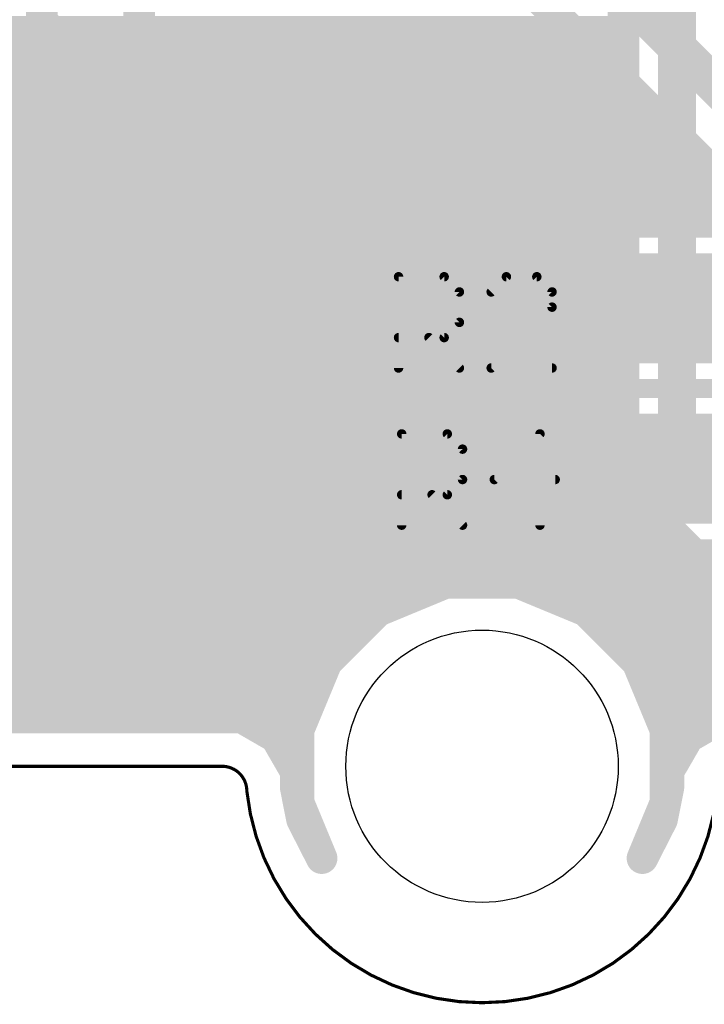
# Model space of a CAD drawing. Extents: x -10.6 to 10.2, y -11.9 to 11.9.
# Tile 2 of 13: x -3.7 to 1.8, y -11.9 to -4. Entities that reach past the tile are written whole.
import ezdxf

# ---------------------------------------------------------------- set-up
doc = ezdxf.new("R2010")
doc.units = 0
for name, color, linetype in [('1', 22, 'CONTINUOUS'), ('16', 175, 'CONTINUOUS'), ('18', 82, 'CONTINUOUS'), ('20', 7, 'CONTINUOUS'), ('21', 253, 'CONTINUOUS'), ('25', 253, 'CONTINUOUS')]:
    doc.layers.add(name, color=color, linetype=linetype)

# ---------------------------------------------------------------- blocks, each defined once
blk = doc.blocks.new('RECT142240X142240R25')
at = {"const_width": 0.1111}
blk.add_lwpolyline([(0.3889, -0.3334), (0.3889, 0.3334, 0.4142), (0.3334, 0.3889), (-0.3334, 0.3889, 0.4142), (-0.3889, 0.3334), (-0.3889, -0.3334, 0.4142), (-0.3334, -0.3889), (0.3334, -0.3889, 0.4142)], format="xyb", close=True, dxfattribs=at)
blk.add_solid([(-0.3588, -0.3588), (0.3588, -0.3588), (-0.3588, 0.3588), (0.3588, 0.3588)])
blk = doc.blocks.new('ROUNDV')
at = {"const_width": 0.5}
blk.add_lwpolyline([(0, -0.25, 1), (0, 0.25, 1), (0, -0.25)], format="xyb", dxfattribs=at)

msp = doc.modelspace()

# ---------------------------------------------------------------- linework, layer by layer
at = {"layer": '1'}
for points, const_width in [([(-3.556, -3.9806), (-3.556, 0.4412)], 0.254), ([(0.3838, -3), (2.0828, -4.699)], 0.3048), ([(0.4254, -3.7601), (1.5748, -4.9094)], 0.254), ([(-1.7708, -5.7658), (-3.556, -3.9806)], 0.254), ([(-3.4726, -4.064), (0.7294, -4.064)], 0.254), ([(-4.064, -4.191), (-1.9812, -6.2738)], 0.3048), ([(-3.2186, -4.318), (0.9834, -4.318)], 0.254), ([(-4.572, -4.4014), (-2.4892, -6.4842)], 0.254), ([(-2.9646, -4.572), (1.2374, -4.572)], 0.254), ([(-2.7106, -4.826), (1.4914, -4.826)], 0.254), ([(1.5748, -4.9094), (1.8724, -5.207)], 0.254), ([(-2.4566, -5.08), (1.7454, -5.08)], 0.254), ([(1.8724, -5.207), (2.2701, -5.207)], 0.254), ([(-7.2222, -5.334), (-3.6394, -5.334)], 0.254), ([(-2.2026, -5.334), (2.3971, -5.334)], 0.254), ([(1.0481, -5.4991), (0.7814, -5.7658)], 0.254), ([(2.1015, -5.4991), (1.0481, -5.4991)], 0.254), ([(-7.2222, -5.588), (-3.3854, -5.588)], 0.254), ([(-1.9486, -5.588), (0.9592, -5.588)], 0.254), ([(0.7814, -5.7658), (-1.7708, -5.7658)], 0.254), ([(-7.2222, -5.842), (-3.1314, -5.842)], 0.254), ([(-7.2222, -6.096), (-2.8774, -6.096)], 0.254), ([(-1.9812, -6.2738), (1.5494, -6.2738)], 0.3048), ([(1.5494, -6.2738), (1.5748, -6.2992)], 0.3048), ([(1.5748, -7.5946), (1.5748, -6.2992)], 0.3048), ([(-7.2222, -6.35), (-2.6234, -6.35)], 0.254), ([(-2.4892, -6.4842), (-2.1916, -6.7818)], 0.254), ([(-7.2222, -6.604), (-2.3694, -6.604)], 0.254), ([(-2.1916, -6.7818), (0.7747, -6.7818)], 0.254), ([(0.7747, -6.7818), (0.7747, -6.8259)], 0.254), ([(-7.2222, -6.858), (0.8068, -6.858)], 0.254), ([(0.7747, -6.8259), (0.8957, -6.9469)], 0.254), ([(0.8957, -6.9469), (0.7747, -7.0679)], 0.254), ([(-7.2222, -7.112), (0.7747, -7.112)], 0.254), ([(0.7747, -7.0679), (0.7747, -8.1213)], 0.254), ([(-7.3876, -7.366), (0.7747, -7.366)], 0.254), ([(-9.6063, -7.62), (0.7747, -7.62)], 0.254), ([(-9.6063, -7.874), (0.7747, -7.874)], 0.254), ([(-7.8994, -8.128), (0.7814, -8.128)], 0.254), ([(0.7747, -8.1213), (1.0481, -8.3947)], 0.254), ([(-7.8994, -8.382), (1.0354, -8.382)], 0.254), ([(1.0481, -8.3947), (2.1015, -8.3947)], 0.254), ([(-0.2946, -8.519), (-0.8389, -8.7445)], 0.254), ([(0.2946, -8.519), (-0.2946, -8.519)], 0.254), ([(0.8389, -8.7445), (0.2946, -8.519)], 0.254), ([(-7.8994, -8.636), (-0.5771, -8.636)], 0.254), ([(0.5771, -8.636), (2.5908, -8.636)], 0.254), ([(-0.8389, -8.7445), (-1.2555, -9.1611)], 0.254), ([(1.2555, -9.1611), (0.8389, -8.7445)], 0.254), ([(-7.8994, -8.89), (-0.9845, -8.89)], 0.254), ([(0.9845, -8.89), (2.4576, -8.89)], 0.254), ([(-7.8994, -9.144), (-1.2385, -9.144)], 0.254), ([(-1.2555, -9.1611), (-1.481, -9.7054)], 0.254), ([(1.2385, -9.144), (2.4384, -9.144)], 0.254), ([(1.481, -9.7054), (1.2555, -9.1611)], 0.254), ([(-7.8994, -9.398), (-1.3537, -9.398)], 0.254), ([(1.3537, -9.398), (2.5208, -9.398)], 0.254), ([(-1.9369, -9.6063), (-7.8994, -9.6063)], 0.254), ([(-1.9315, -9.6118), (-1.9369, -9.6063)], 0.254), ([(-1.6654, -9.7654), (-1.9315, -9.6118)], 0.254), ([(-1.8618, -9.652), (-1.4589, -9.652)], 0.254), ([(1.4589, -9.652), (1.8618, -9.652)], 0.254), ([(1.9315, -9.6118), (1.6654, -9.7654)], 0.254), ([(-1.481, -9.7054), (-1.481, -10.2946)], 0.254), ([(1.481, -10.2946), (1.481, -9.7054)], 0.254), ([(-1.5375, -9.987), (-1.6654, -9.7654)], 0.254), ([(-1.6654, -9.7654), (-1.6654, -9.7654)], 0.254), ([(-1.6654, -9.7654), (-1.6654, -9.7654)], 0.254), ([(1.6654, -9.7654), (1.5375, -9.987)], 0.254), ([(1.6654, -9.7654), (1.6654, -9.7654)], 0.254), ([(1.6654, -9.7654), (1.6654, -9.7654)], 0.254), ([(-1.5842, -9.906), (-1.481, -9.906)], 0.254), ([(1.481, -9.906), (1.5842, -9.906)], 0.254), ([(-1.5255, -9.9966), (-1.5375, -9.987)], 0.254), ([(1.5375, -9.987), (1.5255, -9.9966)], 0.254), ([(-1.5241, -10.0101), (-1.5255, -9.9966)], 0.254), ([(-1.5063, -10.0409), (-1.5241, -10.0101)], 0.254), ([(-1.5063, -10.1696), (-1.5063, -10.0409)], 0.254), ([(1.5241, -10.0101), (1.5063, -10.0409)], 0.254), ([(1.5063, -10.0409), (1.5063, -10.1696)], 0.254), ([(1.5255, -9.9966), (1.5241, -10.0101)], 0.254), ([(-1.5063, -10.16), (-1.481, -10.16)], 0.254), ([(-1.4543, -10.431), (-1.5063, -10.1696)], 0.254), ([(1.5063, -10.1696), (1.4543, -10.431)], 0.254), ([(1.481, -10.16), (1.5063, -10.16)], 0.254), ([(-1.481, -10.2946), (-1.2953, -10.743)], 0.254), ([(1.2953, -10.743), (1.481, -10.2946)], 0.254), ([(-1.4577, -10.414), (-1.4315, -10.414)], 0.254), ([(-1.2953, -10.743), (-1.4543, -10.431)], 0.254), ([(1.4543, -10.431), (1.2953, -10.743)], 0.254), ([(1.4315, -10.414), (1.4577, -10.414)], 0.254), ([(-1.3335, -10.668), (-1.3263, -10.668)], 0.254), ([(1.3263, -10.668), (1.3335, -10.668)], 0.254)]:
    msp.add_lwpolyline(points, dxfattribs=dict(at, const_width=const_width))
for points, const_width in [([(-3.5111, -3.9357, 1), (-3.6009, -4.0255)], 0.127), ([(-3.6195, -3.9806, 1), (-3.4925, -3.9806)], 0.127), ([(-3.4726, -4.0005, 1), (-3.4726, -4.1275)], 0.127), ([(0.7294, -4.1275, 1), (0.7294, -4.0005)], 0.127), ([(-3.2186, -4.2545, 1), (-3.2186, -4.3815)], 0.127), ([(0.9834, -4.3815, 1), (0.9834, -4.2545)], 0.127), ([(-2.9646, -4.5085, 1), (-2.9646, -4.6355)], 0.127), ([(1.2374, -4.6355, 1), (1.2374, -4.5085)], 0.127), ([(-2.7106, -4.7625, 1), (-2.7106, -4.8895)], 0.127), ([(1.4914, -4.8895, 1), (1.4914, -4.7625)], 0.127), ([(1.6197, -4.8645, 1), (1.5299, -4.9543)], 0.127), ([(1.5299, -4.9543, 1), (1.6197, -4.8645)], 0.127), ([(-2.4566, -5.0165, 1), (-2.4566, -5.1435)], 0.127), ([(1.7454, -5.1435, 1), (1.7454, -5.0165)], 0.127), ([(1.8724, -5.1435, 1), (1.8724, -5.2705)], 0.127), ([(1.8275, -5.2519, 1), (1.9173, -5.1621)], 0.127), ([(-3.6394, -5.3975, 1), (-3.6394, -5.2705)], 0.127), ([(-2.2026, -5.2705, 1), (-2.2026, -5.3975)], 0.127), ([(1.0481, -5.4356, 1), (1.0481, -5.5626)], 0.127), ([(1.093, -5.544, 1), (1.0032, -5.4542)], 0.127), ([(-3.3854, -5.6515, 1), (-3.3854, -5.5245)], 0.127), ([(-1.9486, -5.5245, 1), (-1.9486, -5.6515)], 0.127), ([(0.9592, -5.6515, 1), (0.9592, -5.5245)], 0.127), ([(-1.7708, -5.7023, 1), (-1.7708, -5.8293)], 0.127), ([(0.7814, -5.8293, 1), (0.7814, -5.7023)], 0.127), ([(-3.1314, -5.9055, 1), (-3.1314, -5.7785)], 0.127), ([(-1.8157, -5.8107, 1), (-1.7259, -5.7209)], 0.127), ([(0.7365, -5.7209, 1), (0.8263, -5.8107)], 0.127), ([(-2.8774, -6.1595, 1), (-2.8774, -6.0325)], 0.127), ([(-1.9812, -6.1976, 1), (-1.9812, -6.35)], 0.1524), ([(1.6033, -6.2199, 1), (1.4955, -6.3277)], 0.1524), ([(1.5494, -6.35, 1), (1.5494, -6.1976)], 0.1524), ([(-2.0351, -6.3277, 1), (-1.9273, -6.2199)], 0.1524), ([(1.651, -6.2992, 1), (1.4986, -6.2992)], 0.1524), ([(1.5209, -6.3531, 1), (1.6287, -6.2453)], 0.1524), ([(-2.6234, -6.4135, 1), (-2.6234, -6.2865)], 0.127), ([(-2.4443, -6.4393, 1), (-2.5341, -6.5291)], 0.127), ([(-2.5341, -6.5291, 1), (-2.4443, -6.4393)], 0.127), ([(-2.3694, -6.6675, 1), (-2.3694, -6.5405)], 0.127), ([(-2.1916, -6.7183, 1), (-2.1916, -6.8453)], 0.127), ([(-2.2365, -6.8267, 1), (-2.1467, -6.7369)], 0.127), ([(0.8382, -6.7818, 1), (0.7112, -6.7818)], 0.127), ([(0.7747, -6.8453, 1), (0.7747, -6.7183)], 0.127), ([(0.8196, -6.781, 1), (0.7298, -6.8708)], 0.127), ([(0.8068, -6.9215, 1), (0.8068, -6.7945)], 0.127), ([(0.7112, -6.8259, 1), (0.8382, -6.8259)], 0.127), ([(0.9406, -6.9918, 1), (0.8508, -6.902)], 0.127), ([(0.8508, -6.9918, 1), (0.9406, -6.902)], 0.127), ([(0.8382, -7.0679, 1), (0.7112, -7.0679)], 0.127), ([(0.7298, -7.023, 1), (0.8196, -7.1128)], 0.127), ([(0.7747, -7.1755, 1), (0.7747, -7.0485)], 0.127), ([(0.7747, -7.4295, 1), (0.7747, -7.3025)], 0.127), ([(0.7747, -7.6835, 1), (0.7747, -7.5565)], 0.127), ([(1.4986, -7.5946, 1), (1.651, -7.5946)], 0.1524), ([(0.7747, -7.9375, 1), (0.7747, -7.8105)], 0.127), ([(0.8196, -8.0764, 1), (0.7298, -8.1662)], 0.127), ([(0.7814, -8.1915, 1), (0.7814, -8.0645)], 0.127), ([(0.7112, -8.1213, 1), (0.8382, -8.1213)], 0.127), ([(1.0481, -8.3312, 1), (1.0481, -8.4582)], 0.127), ([(1.0354, -8.4455, 1), (1.0354, -8.3185)], 0.127), ([(1.0032, -8.4396, 1), (1.093, -8.3498)], 0.127), ([(-0.2946, -8.4555, 1), (-0.2946, -8.5825)], 0.127), ([(-0.2703, -8.5777, 1), (-0.3189, -8.4603)], 0.127), ([(0.3189, -8.4603, 1), (0.2703, -8.5777)], 0.127), ([(0.2946, -8.5825, 1), (0.2946, -8.4555)], 0.127), ([(-0.5771, -8.6995, 1), (-0.5771, -8.5725)], 0.127), ([(0.5771, -8.5725, 1), (0.5771, -8.6995)], 0.127), ([(-0.8632, -8.6858, 1), (-0.8146, -8.8031)], 0.127), ([(-0.794, -8.7894, 1), (-0.8838, -8.6996)], 0.127), ([(0.8838, -8.6996, 1), (0.794, -8.7894)], 0.127), ([(0.8146, -8.8031, 1), (0.8632, -8.6858)], 0.127), ([(-0.9845, -8.9535, 1), (-0.9845, -8.8265)], 0.127), ([(0.9845, -8.8265, 1), (0.9845, -8.9535)], 0.127), ([(-1.3004, -9.1162, 1), (-1.2106, -9.206)], 0.127), ([(-1.1969, -9.1854, 1), (-1.3142, -9.1368)], 0.127), ([(-1.2385, -9.2075, 1), (-1.2385, -9.0805)], 0.127), ([(1.2385, -9.0805, 1), (1.2385, -9.2075)], 0.127), ([(1.3142, -9.1368, 1), (1.1969, -9.1854)], 0.127), ([(1.2106, -9.206, 1), (1.3004, -9.1162)], 0.127), ([(-1.3537, -9.4615, 1), (-1.3537, -9.3345)], 0.127), ([(1.3537, -9.3345, 1), (1.3537, -9.4615)], 0.127), ([(-1.892, -9.5614, 1), (-1.9818, -9.6512)], 0.127), ([(-1.8997, -9.5568, 1), (-1.9632, -9.6667)], 0.127), ([(-1.9764, -9.6567, 1), (-1.8866, -9.5669)], 0.127), ([(-1.9369, -9.6698, 1), (-1.9369, -9.5428)], 0.127), ([(-1.8618, -9.5885, 1), (-1.8618, -9.7155)], 0.127), ([(-1.4589, -9.7155, 1), (-1.4589, -9.5885)], 0.127), ([(1.4589, -9.5885, 1), (1.4589, -9.7155)], 0.127), ([(-1.4175, -9.7054, 1), (-1.5445, -9.7054)], 0.127), ([(-1.5397, -9.6811, 1), (-1.4223, -9.7297)], 0.127), ([(1.5445, -9.7054, 1), (1.4175, -9.7054)], 0.127), ([(1.4223, -9.7297, 1), (1.5397, -9.6811)], 0.127), ([(-1.6104, -9.7336, 1), (-1.7204, -9.7971)], 0.127), ([(-1.6019, -9.7654, 1), (-1.7289, -9.7654)], 0.127), ([(-1.6654, -9.7019, 1), (-1.6654, -9.8289)], 0.127), ([(-1.7289, -9.7654, 1), (-1.6019, -9.7654)], 0.127), ([(-1.6971, -9.8204, 1), (-1.6336, -9.7104)], 0.127), ([(-1.6654, -9.8289, 1), (-1.6654, -9.7019)], 0.127), ([(1.6336, -9.7104, 1), (1.6971, -9.8204)], 0.127), ([(1.6654, -9.7019, 1), (1.6654, -9.8289)], 0.127), ([(1.7289, -9.7654, 1), (1.6019, -9.7654)], 0.127), ([(1.6019, -9.7654, 1), (1.7289, -9.7654)], 0.127), ([(1.7204, -9.7971, 1), (1.6104, -9.7336)], 0.127), ([(1.6654, -9.8289, 1), (1.6654, -9.7019)], 0.127), ([(-1.5842, -9.8425, 1), (-1.5842, -9.9695)], 0.127), ([(-1.481, -9.9695, 1), (-1.481, -9.8425)], 0.127), ([(1.481, -9.8425, 1), (1.481, -9.9695)], 0.127), ([(1.5842, -9.9695, 1), (1.5842, -9.8425)], 0.127), ([(-1.4975, -9.9376, 1), (-1.5774, -10.0363)], 0.127), ([(1.5774, -10.0363, 1), (1.4975, -9.9376)], 0.127), ([(-1.5925, -10.0187, 1), (-1.4825, -9.9552)], 0.127), ([(-1.4624, -9.99, 1), (-1.5887, -10.0032)], 0.127), ([(-1.4691, -9.9783, 1), (-1.5791, -10.0418)], 0.127), ([(-1.5873, -10.0167, 1), (-1.461, -10.0034)], 0.127), ([(-1.4428, -10.0409, 1), (-1.5698, -10.0409)], 0.127), ([(-1.5655, -10.046, 1), (-1.4856, -9.9472)], 0.127), ([(1.5698, -10.0409, 1), (1.4428, -10.0409)], 0.127), ([(1.461, -10.0034, 1), (1.5873, -10.0167)], 0.127), ([(1.4856, -9.9472, 1), (1.5655, -10.046)], 0.127), ([(1.5887, -10.0032, 1), (1.4624, -9.99)], 0.127), ([(1.5791, -10.0418, 1), (1.4691, -9.9783)], 0.127), ([(1.4825, -9.9552, 1), (1.5925, -10.0187)], 0.127), ([(-1.5613, -10.0727, 1), (-1.4513, -10.0092)], 0.127), ([(1.4513, -10.0092, 1), (1.5613, -10.0727)], 0.127), ([(-1.5063, -10.0965, 1), (-1.5063, -10.2235)], 0.127), ([(-1.444, -10.1572, 1), (-1.5686, -10.182)], 0.127), ([(-1.481, -10.2235, 1), (-1.481, -10.0965)], 0.127), ([(1.481, -10.0965, 1), (1.481, -10.2235)], 0.127), ([(1.5686, -10.182, 1), (1.444, -10.1572)], 0.127), ([(1.5063, -10.2235, 1), (1.5063, -10.0965)], 0.127), ([(-1.5698, -10.1696, 1), (-1.4428, -10.1696)], 0.127), ([(-1.4223, -10.2703, 1), (-1.5397, -10.3189)], 0.127), ([(1.5397, -10.3189, 1), (1.4223, -10.2703)], 0.127), ([(1.4428, -10.1696, 1), (1.5698, -10.1696)], 0.127), ([(-1.5445, -10.2946, 1), (-1.4175, -10.2946)], 0.127), ([(1.4175, -10.2946, 1), (1.5445, -10.2946)], 0.127), ([(-1.4577, -10.3505, 1), (-1.4577, -10.4775)], 0.127), ([(-1.3977, -10.4022, 1), (-1.5109, -10.4598)], 0.127), ([(-1.4315, -10.4775, 1), (-1.4315, -10.3505)], 0.127), ([(1.4315, -10.3505, 1), (1.4315, -10.4775)], 0.127), ([(1.5109, -10.4598, 1), (1.3977, -10.4022)], 0.127), ([(1.4577, -10.4775, 1), (1.4577, -10.3505)], 0.127), ([(-1.5166, -10.4434, 1), (-1.392, -10.4186)], 0.127), ([(1.392, -10.4186, 1), (1.5166, -10.4434)], 0.127), ([(-1.3335, -10.6045, 1), (-1.3335, -10.7315)], 0.127), ([(-1.3263, -10.7315, 1), (-1.3263, -10.6045)], 0.127), ([(1.3263, -10.6045, 1), (1.3263, -10.7315)], 0.127), ([(1.3335, -10.7315, 1), (1.3335, -10.6045)], 0.127), ([(-1.3539, -10.7673, 1), (-1.2366, -10.7187)], 0.127), ([(-1.3518, -10.7718, 1), (-1.2387, -10.7141)], 0.127), ([(1.2387, -10.7141, 1), (1.3518, -10.7718)], 0.127), ([(1.2366, -10.7187, 1), (1.3539, -10.7673)], 0.127)]:
    msp.add_lwpolyline(points, format="xyb", dxfattribs=dict(at, const_width=const_width))
at = {"layer": '16'}
for points, const_width in [([(1.5748, -2.794), (1.5748, -7.5438)], 0.3048), ([(1.143, -3.1884), (1.143, -7.7227)], 0.254), ([(-9.6063, -4.064), (1.143, -4.064)], 0.254), ([(-9.6063, -4.318), (1.143, -4.318)], 0.254), ([(-9.6063, -4.572), (1.143, -4.572)], 0.254), ([(-9.6063, -4.826), (1.143, -4.826)], 0.254), ([(-9.6063, -5.08), (1.143, -5.08)], 0.254), ([(-9.6063, -5.334), (1.143, -5.334)], 0.254), ([(-9.6063, -5.588), (1.143, -5.588)], 0.254), ([(-9.6063, -5.842), (1.143, -5.842)], 0.254), ([(-9.6063, -6.096), (1.143, -6.096)], 0.254), ([(-9.6063, -6.35), (1.143, -6.35)], 0.254), ([(-9.6063, -6.604), (1.143, -6.604)], 0.254), ([(-9.6063, -6.858), (1.143, -6.858)], 0.254), ([(-9.6063, -7.112), (1.143, -7.112)], 0.254), ([(-9.6063, -7.366), (1.143, -7.366)], 0.254), ([(1.5748, -7.5438), (3.0988, -9.0678)], 0.3048), ([(-9.6063, -7.62), (1.143, -7.62)], 0.254), ([(1.143, -7.7227), (2.5146, -9.0943)], 0.254), ([(-9.6063, -7.874), (1.2943, -7.874)], 0.254), ([(-9.6063, -8.128), (1.5483, -8.128)], 0.254), ([(-9.6063, -8.382), (1.8023, -8.382)], 0.254), ([(-0.2946, -8.519), (-0.8389, -8.7445)], 0.254), ([(0.2946, -8.519), (-0.2946, -8.519)], 0.254), ([(0.8389, -8.7445), (0.2946, -8.519)], 0.254), ([(-9.6063, -8.636), (-0.5771, -8.636)], 0.254), ([(0.5771, -8.636), (2.0563, -8.636)], 0.254), ([(-0.8389, -8.7445), (-1.2555, -9.1611)], 0.254), ([(1.2555, -9.1611), (0.8389, -8.7445)], 0.254), ([(-9.6063, -8.89), (-0.9845, -8.89)], 0.254), ([(0.9845, -8.89), (2.3103, -8.89)], 0.254), ([(-9.6063, -9.144), (-1.2385, -9.144)], 0.254), ([(-1.2555, -9.1611), (-1.481, -9.7054)], 0.254), ([(1.2385, -9.144), (2.5146, -9.144)], 0.254), ([(1.481, -9.7054), (1.2555, -9.1611)], 0.254), ([(-9.5493, -9.398), (-1.3537, -9.398)], 0.254), ([(1.3537, -9.398), (2.6028, -9.398)], 0.254), ([(-1.9369, -9.6063), (-9.2, -9.6063)], 0.254), ([(-1.9315, -9.6118), (-1.9369, -9.6063)], 0.254), ([(-1.6654, -9.7654), (-1.9315, -9.6118)], 0.254), ([(-1.8618, -9.652), (-1.4589, -9.652)], 0.254), ([(1.4589, -9.652), (1.8618, -9.652)], 0.254), ([(1.9315, -9.6118), (1.6654, -9.7654)], 0.254), ([(-1.481, -9.7054), (-1.481, -10.2946)], 0.254), ([(1.481, -10.2946), (1.481, -9.7054)], 0.254), ([(-1.5375, -9.987), (-1.6654, -9.7654)], 0.254), ([(-1.6654, -9.7654), (-1.6654, -9.7654)], 0.254), ([(-1.6654, -9.7654), (-1.6654, -9.7654)], 0.254), ([(1.6654, -9.7654), (1.5375, -9.987)], 0.254), ([(1.6654, -9.7654), (1.6654, -9.7654)], 0.254), ([(1.6654, -9.7654), (1.6654, -9.7654)], 0.254), ([(-1.5842, -9.906), (-1.481, -9.906)], 0.254), ([(1.481, -9.906), (1.5842, -9.906)], 0.254), ([(-1.5255, -9.9966), (-1.5375, -9.987)], 0.254), ([(1.5375, -9.987), (1.5255, -9.9966)], 0.254), ([(-1.5241, -10.0101), (-1.5255, -9.9966)], 0.254), ([(-1.5063, -10.0409), (-1.5241, -10.0101)], 0.254), ([(-1.5063, -10.1696), (-1.5063, -10.0409)], 0.254), ([(1.5241, -10.0101), (1.5063, -10.0409)], 0.254), ([(1.5063, -10.0409), (1.5063, -10.1696)], 0.254), ([(1.5255, -9.9966), (1.5241, -10.0101)], 0.254), ([(-1.5063, -10.16), (-1.481, -10.16)], 0.254), ([(-1.4543, -10.431), (-1.5063, -10.1696)], 0.254), ([(1.5063, -10.1696), (1.4543, -10.431)], 0.254), ([(1.481, -10.16), (1.5063, -10.16)], 0.254), ([(-1.481, -10.2946), (-1.2953, -10.743)], 0.254), ([(1.2953, -10.743), (1.481, -10.2946)], 0.254), ([(-1.4577, -10.414), (-1.4315, -10.414)], 0.254), ([(-1.2953, -10.743), (-1.4543, -10.431)], 0.254), ([(1.4543, -10.431), (1.2953, -10.743)], 0.254), ([(1.4315, -10.414), (1.4577, -10.414)], 0.254), ([(-1.3335, -10.668), (-1.3263, -10.668)], 0.254), ([(1.3263, -10.668), (1.3335, -10.668)], 0.254)]:
    msp.add_lwpolyline(points, dxfattribs=dict(at, const_width=const_width))
for points, const_width in [([(1.143, -4.1275, 1), (1.143, -4.0005)], 0.127), ([(1.143, -4.3815, 1), (1.143, -4.2545)], 0.127), ([(1.143, -4.6355, 1), (1.143, -4.5085)], 0.127), ([(1.143, -4.8895, 1), (1.143, -4.7625)], 0.127), ([(1.143, -5.1435, 1), (1.143, -5.0165)], 0.127), ([(1.143, -5.3975, 1), (1.143, -5.2705)], 0.127), ([(1.143, -5.6515, 1), (1.143, -5.5245)], 0.127), ([(1.143, -5.9055, 1), (1.143, -5.7785)], 0.127), ([(1.143, -6.1595, 1), (1.143, -6.0325)], 0.127), ([(1.143, -6.4135, 1), (1.143, -6.2865)], 0.127), ([(1.143, -6.6675, 1), (1.143, -6.5405)], 0.127), ([(1.143, -6.9215, 1), (1.143, -6.7945)], 0.127), ([(1.143, -7.1755, 1), (1.143, -7.0485)], 0.127), ([(1.143, -7.4295, 1), (1.143, -7.3025)], 0.127), ([(1.6287, -7.4899, 1), (1.5209, -7.5977)], 0.1524), ([(1.4986, -7.5438, 1), (1.651, -7.5438)], 0.1524), ([(1.143, -7.6835, 1), (1.143, -7.5565)], 0.127), ([(1.1879, -7.6778, 1), (1.0981, -7.7676)], 0.127), ([(1.0795, -7.7227, 1), (1.2065, -7.7227)], 0.127), ([(1.2943, -7.9375, 1), (1.2943, -7.8105)], 0.127), ([(1.5483, -8.1915, 1), (1.5483, -8.0645)], 0.127), ([(1.8023, -8.4455, 1), (1.8023, -8.3185)], 0.127), ([(-0.2946, -8.4555, 1), (-0.2946, -8.5825)], 0.127), ([(-0.2703, -8.5777, 1), (-0.3189, -8.4603)], 0.127), ([(0.3189, -8.4603, 1), (0.2703, -8.5777)], 0.127), ([(0.2946, -8.5825, 1), (0.2946, -8.4555)], 0.127), ([(-0.5771, -8.6995, 1), (-0.5771, -8.5725)], 0.127), ([(0.5771, -8.5725, 1), (0.5771, -8.6995)], 0.127), ([(-0.8632, -8.6858, 1), (-0.8146, -8.8031)], 0.127), ([(-0.794, -8.7894, 1), (-0.8838, -8.6996)], 0.127), ([(0.8838, -8.6996, 1), (0.794, -8.7894)], 0.127), ([(0.8146, -8.8031, 1), (0.8632, -8.6858)], 0.127), ([(-0.9845, -8.9535, 1), (-0.9845, -8.8265)], 0.127), ([(0.9845, -8.8265, 1), (0.9845, -8.9535)], 0.127), ([(-1.3004, -9.1162, 1), (-1.2106, -9.206)], 0.127), ([(-1.1969, -9.1854, 1), (-1.3142, -9.1368)], 0.127), ([(-1.2385, -9.2075, 1), (-1.2385, -9.0805)], 0.127), ([(1.2385, -9.0805, 1), (1.2385, -9.2075)], 0.127), ([(1.3142, -9.1368, 1), (1.1969, -9.1854)], 0.127), ([(1.2106, -9.206, 1), (1.3004, -9.1162)], 0.127), ([(-1.3537, -9.4615, 1), (-1.3537, -9.3345)], 0.127), ([(1.3537, -9.3345, 1), (1.3537, -9.4615)], 0.127), ([(-1.892, -9.5614, 1), (-1.9818, -9.6512)], 0.127), ([(-1.8997, -9.5568, 1), (-1.9632, -9.6667)], 0.127), ([(-1.9764, -9.6567, 1), (-1.8866, -9.5669)], 0.127), ([(-1.9369, -9.6698, 1), (-1.9369, -9.5428)], 0.127), ([(-1.8618, -9.5885, 1), (-1.8618, -9.7155)], 0.127), ([(-1.4589, -9.7155, 1), (-1.4589, -9.5885)], 0.127), ([(1.4589, -9.5885, 1), (1.4589, -9.7155)], 0.127), ([(-1.4175, -9.7054, 1), (-1.5445, -9.7054)], 0.127), ([(-1.5397, -9.6811, 1), (-1.4223, -9.7297)], 0.127), ([(1.5445, -9.7054, 1), (1.4175, -9.7054)], 0.127), ([(1.4223, -9.7297, 1), (1.5397, -9.6811)], 0.127), ([(-1.6104, -9.7336, 1), (-1.7204, -9.7971)], 0.127), ([(-1.6019, -9.7654, 1), (-1.7289, -9.7654)], 0.127), ([(-1.6654, -9.7019, 1), (-1.6654, -9.8289)], 0.127), ([(-1.7289, -9.7654, 1), (-1.6019, -9.7654)], 0.127), ([(-1.6971, -9.8204, 1), (-1.6336, -9.7104)], 0.127), ([(-1.6654, -9.8289, 1), (-1.6654, -9.7019)], 0.127), ([(1.6336, -9.7104, 1), (1.6971, -9.8204)], 0.127), ([(1.6654, -9.7019, 1), (1.6654, -9.8289)], 0.127), ([(1.7289, -9.7654, 1), (1.6019, -9.7654)], 0.127), ([(1.6019, -9.7654, 1), (1.7289, -9.7654)], 0.127), ([(1.7204, -9.7971, 1), (1.6104, -9.7336)], 0.127), ([(1.6654, -9.8289, 1), (1.6654, -9.7019)], 0.127), ([(-1.5842, -9.8425, 1), (-1.5842, -9.9695)], 0.127), ([(-1.481, -9.9695, 1), (-1.481, -9.8425)], 0.127), ([(1.481, -9.8425, 1), (1.481, -9.9695)], 0.127), ([(1.5842, -9.9695, 1), (1.5842, -9.8425)], 0.127), ([(-1.4975, -9.9376, 1), (-1.5774, -10.0363)], 0.127), ([(1.5774, -10.0363, 1), (1.4975, -9.9376)], 0.127), ([(-1.5925, -10.0187, 1), (-1.4825, -9.9552)], 0.127), ([(-1.4624, -9.99, 1), (-1.5887, -10.0032)], 0.127), ([(-1.4691, -9.9783, 1), (-1.5791, -10.0418)], 0.127), ([(-1.5873, -10.0167, 1), (-1.461, -10.0034)], 0.127), ([(-1.4428, -10.0409, 1), (-1.5698, -10.0409)], 0.127), ([(-1.5655, -10.046, 1), (-1.4856, -9.9472)], 0.127), ([(1.5698, -10.0409, 1), (1.4428, -10.0409)], 0.127), ([(1.461, -10.0034, 1), (1.5873, -10.0167)], 0.127), ([(1.4856, -9.9472, 1), (1.5655, -10.046)], 0.127), ([(1.5887, -10.0032, 1), (1.4624, -9.99)], 0.127), ([(1.5791, -10.0418, 1), (1.4691, -9.9783)], 0.127), ([(1.4825, -9.9552, 1), (1.5925, -10.0187)], 0.127), ([(-1.5613, -10.0727, 1), (-1.4513, -10.0092)], 0.127), ([(1.4513, -10.0092, 1), (1.5613, -10.0727)], 0.127), ([(-1.5063, -10.0965, 1), (-1.5063, -10.2235)], 0.127), ([(-1.444, -10.1572, 1), (-1.5686, -10.182)], 0.127), ([(-1.481, -10.2235, 1), (-1.481, -10.0965)], 0.127), ([(1.481, -10.0965, 1), (1.481, -10.2235)], 0.127), ([(1.5686, -10.182, 1), (1.444, -10.1572)], 0.127), ([(1.5063, -10.2235, 1), (1.5063, -10.0965)], 0.127), ([(-1.5698, -10.1696, 1), (-1.4428, -10.1696)], 0.127), ([(-1.4223, -10.2703, 1), (-1.5397, -10.3189)], 0.127), ([(1.5397, -10.3189, 1), (1.4223, -10.2703)], 0.127), ([(1.4428, -10.1696, 1), (1.5698, -10.1696)], 0.127), ([(-1.5445, -10.2946, 1), (-1.4175, -10.2946)], 0.127), ([(1.4175, -10.2946, 1), (1.5445, -10.2946)], 0.127), ([(-1.4577, -10.3505, 1), (-1.4577, -10.4775)], 0.127), ([(-1.3977, -10.4022, 1), (-1.5109, -10.4598)], 0.127), ([(-1.4315, -10.4775, 1), (-1.4315, -10.3505)], 0.127), ([(1.4315, -10.3505, 1), (1.4315, -10.4775)], 0.127), ([(1.5109, -10.4598, 1), (1.3977, -10.4022)], 0.127), ([(1.4577, -10.4775, 1), (1.4577, -10.3505)], 0.127), ([(-1.5166, -10.4434, 1), (-1.392, -10.4186)], 0.127), ([(1.392, -10.4186, 1), (1.5166, -10.4434)], 0.127), ([(-1.3335, -10.6045, 1), (-1.3335, -10.7315)], 0.127), ([(-1.3263, -10.7315, 1), (-1.3263, -10.6045)], 0.127), ([(1.3263, -10.6045, 1), (1.3263, -10.7315)], 0.127), ([(1.3335, -10.7315, 1), (1.3335, -10.6045)], 0.127), ([(-1.3539, -10.7673, 1), (-1.2366, -10.7187)], 0.127), ([(-1.3518, -10.7718, 1), (-1.2387, -10.7141)], 0.127), ([(1.2387, -10.7141, 1), (1.3518, -10.7718)], 0.127), ([(1.2366, -10.7187, 1), (1.3539, -10.7673)], 0.127)]:
    msp.add_lwpolyline(points, format="xyb", dxfattribs=dict(at, const_width=const_width))
at = {"layer": '20', "const_width": 0.0254}
msp.add_lwpolyline([(-9.2, -10), (-2.1, -10)], dxfattribs=at)
at = {"layer": '20'}
for points, const_width in [([(-1.9, -10.2, 0.4142), (-2.1, -10)], 0.0254), ([(-2.1, -9.9937, 1), (-2.1, -10.0063)], 0.0127), ([(-2.1, -10.0063, 1), (-2.1, -9.9937)], 0.0127), ([(-1.9064, -10.2, 1), (-1.8937, -10.2)], 0.0127), ([(-1.9, -10.2, 0.9003), (1.9, -10.2)], 0.0254), ([(-1.8937, -10.1993, 1), (-1.9063, -10.2007)], 0.0127)]:
    msp.add_lwpolyline(points, format="xyb", dxfattribs=dict(at, const_width=const_width))
msp.add_circle((0, -10), 1.1, dxfattribs=at)
at = {"layer": '21'}
for points, const_width in [([(-2.77, -5), (-2.77, 5)], 0.254), ([(-2.77, -6.1), (-2.77, -5)], 0.254), ([(-1.27, -5), (-2.77, -5)], 0.254), ([(-1.27, -6.1), (-1.27, -5)], 0.254), ([(0.9398, -6.9342), (0.9398, -5.6642)], 0.127), ([(0.9398, -5.6642), (3.7338, -5.6642)], 0.127), ([(-2.77, -6.1), (-7.37, -6.1)], 0.254), ([(-2.77, -6.1), (-1.27, -6.1)], 0.254), ([(3.7338, -6.9342), (0.9398, -6.9342)], 0.127), ([(0.9398, -8.2296), (0.9398, -6.9596)], 0.127), ([(0.9398, -6.9596), (3.7338, -6.9596)], 0.127), ([(3.7338, -8.2296), (0.9398, -8.2296)], 0.127)]:
    msp.add_lwpolyline(points, dxfattribs=dict(at, const_width=const_width))
for points, const_width in [([(-2.7065, -5, 1), (-2.8335, -5)], 0.127), ([(-2.77, -4.9365, 1), (-2.77, -5.0635)], 0.127), ([(-1.2065, -5, 1), (-1.3335, -5)], 0.127), ([(-1.27, -5.0635, 1), (-1.27, -4.9365)], 0.127), ([(-2.8335, -5, 1), (-2.7065, -5)], 0.127), ([(0.9716, -5.6642, 1), (0.9081, -5.6642)], 0.0635), ([(0.9398, -5.6325, 1), (0.9398, -5.6959)], 0.0635), ([(-2.77, -6.0365, 1), (-2.77, -6.1635)], 0.127), ([(-2.8335, -6.1, 1), (-2.7065, -6.1)], 0.127), ([(-2.77, -6.1635, 1), (-2.77, -6.0365)], 0.127), ([(-1.3335, -6.1, 1), (-1.2065, -6.1)], 0.127), ([(-1.27, -6.1635, 1), (-1.27, -6.0365)], 0.127), ([(0.9398, -6.9025, 1), (0.9398, -6.966)], 0.0635), ([(0.9716, -6.9596, 1), (0.9081, -6.9596)], 0.0635), ([(0.9398, -6.9279, 1), (0.9398, -6.9913)], 0.0635), ([(0.9081, -6.9342, 1), (0.9716, -6.9342)], 0.0635), ([(0.9398, -8.1978, 1), (0.9398, -8.2614)], 0.0635), ([(0.9081, -8.2296, 1), (0.9716, -8.2296)], 0.0635)]:
    msp.add_lwpolyline(points, format="xyb", dxfattribs=dict(at, const_width=const_width))
at = {"layer": '25', "const_width": 0.0381}
for points in [[(-0.6745, -6.0256, 1), (-0.6745, -6.0637)], [(-0.6554, -6.0447, 1), (-0.6935, -6.0447)], [(-0.2924, -6.0312, 1), (-0.3194, -6.0581)], [(-0.3059, -6.0637, 1), (-0.3059, -6.0256)], [(0.1968, -6.0256, 1), (0.1968, -6.0637)], [(0.2103, -6.0581, 1), (0.1833, -6.0312)], [(0.456, -6.0312, 1), (0.4291, -6.0581)], [(0.4425, -6.0637, 1), (0.4425, -6.0256)], [(-0.164, -6.1675, 1), (-0.2021, -6.1675)], [(-0.1965, -6.181, 1), (-0.1695, -6.1541)], [(0.0604, -6.1541, 1), (0.0874, -6.181)], [(0.5845, -6.1675, 1), (0.5464, -6.1675)], [(0.5519, -6.181, 1), (0.5789, -6.1541)], [(0.5464, -6.2904, 1), (0.5845, -6.2904)], [(0.5789, -6.3039, 1), (0.5519, -6.2769)], [(-0.2021, -6.4133, 1), (-0.164, -6.4133)], [(-0.1695, -6.4268, 1), (-0.1965, -6.3998)], [(-0.6745, -6.5171, 1), (-0.6745, -6.5552)], [(-0.4153, -6.5227, 1), (-0.4422, -6.5496)], [(-0.3194, -6.5227, 1), (-0.2924, -6.5496)], [(-0.3059, -6.5552, 1), (-0.3059, -6.5171)], [(-0.1965, -6.7954, 1), (-0.1695, -6.7684)], [(0.0739, -6.7629, 1), (0.0739, -6.801)], [(0.0604, -6.7684, 1), (0.0874, -6.7954)], [(0.5654, -6.801, 1), (0.5654, -6.7629)], [(-0.6935, -6.7819, 1), (-0.6554, -6.7819)], [(-0.63, -7.3147, 1), (-0.6682, -7.3147)], [(-0.6491, -7.2956, 1), (-0.6491, -7.3337)], [(-0.267, -7.3012, 1), (-0.294, -7.3281)], [(-0.2805, -7.3337, 1), (-0.2805, -7.2956)], [(0.487, -7.3147, 1), (0.4489, -7.3147)], [(0.4814, -7.3281, 1), (0.4545, -7.3012)], [(-0.1386, -7.4375, 1), (-0.1767, -7.4375)], [(-0.1711, -7.451, 1), (-0.1441, -7.4241)], [(-0.1767, -7.6833, 1), (-0.1386, -7.6833)], [(-0.1441, -7.6968, 1), (-0.1711, -7.6698)], [(0.0993, -7.6642, 1), (0.0993, -7.7023)], [(0.0858, -7.6698, 1), (0.1128, -7.6968)], [(0.5908, -7.7023, 1), (0.5908, -7.6642)], [(-0.6491, -7.7871, 1), (-0.6491, -7.8252)], [(-0.3899, -7.7927, 1), (-0.4168, -7.8196)], [(-0.294, -7.7927, 1), (-0.267, -7.8196)], [(-0.2805, -7.8252, 1), (-0.2805, -7.7871)], [(-0.6682, -8.0519, 1), (-0.63, -8.0519)], [(-0.1711, -8.0654, 1), (-0.1441, -8.0384)], [(0.4489, -8.0519, 1), (0.487, -8.0519)]]:
    msp.add_lwpolyline(points, format="xyb", dxfattribs=at)
at = {"layer": '25', "const_width": 0.0762}
for points in [[(-0.6745, -6.7819), (-0.6745, -6.0447)], [(-0.6745, -6.0447), (-0.3059, -6.0447)], [(-0.3059, -6.0447), (-0.183, -6.1675)], [(0.1968, -6.0447), (0.0739, -6.1675)], [(0.4425, -6.0447), (0.1968, -6.0447)], [(0.5654, -6.1675), (0.4425, -6.0447)], [(-0.183, -6.1675), (-0.183, -6.4133)], [(0.5654, -6.2904), (0.5654, -6.1675)], [(0.0739, -6.7819), (0.5654, -6.2904)], [(-0.183, -6.4133), (-0.3059, -6.5362)], [(-0.3059, -6.5362), (-0.6745, -6.5362)], [(-0.4288, -6.5362), (-0.183, -6.7819)], [(0.5654, -6.7819), (0.0739, -6.7819)], [(-0.6491, -8.0519), (-0.6491, -7.3147)], [(-0.6491, -7.3147), (-0.2805, -7.3147)], [(-0.2805, -7.3147), (-0.1576, -7.4375)], [(0.4679, -7.3147), (0.0993, -7.6833)], [(0.4679, -8.0519), (0.4679, -7.3147)], [(-0.1576, -7.4375), (-0.1576, -7.6833)], [(-0.1576, -7.6833), (-0.2805, -7.8062)], [(0.0993, -7.6833), (0.5908, -7.6833)], [(-0.2805, -7.8062), (-0.6491, -7.8062)], [(-0.4034, -7.8062), (-0.1576, -8.0519)]]:
    msp.add_lwpolyline(points, dxfattribs=at)

# ---------------------------------------------------------------- block references
at = {"layer": '1', "rotation": 180}
for p in [(1.5748, -6.2992), (1.5748, -7.5946)]:
    msp.add_blockref('RECT142240X142240R25', p, dxfattribs=at)
at = {"layer": '18', "xscale": 0.6096, "yscale": 0.6096}
msp.add_blockref('ROUNDV', (-1.1963, -4.5136), dxfattribs=at)
msp.add_blockref('ROUNDV', (-1.1963, -4.5136), dxfattribs=at)

doc.saveas('drawing.dxf')
